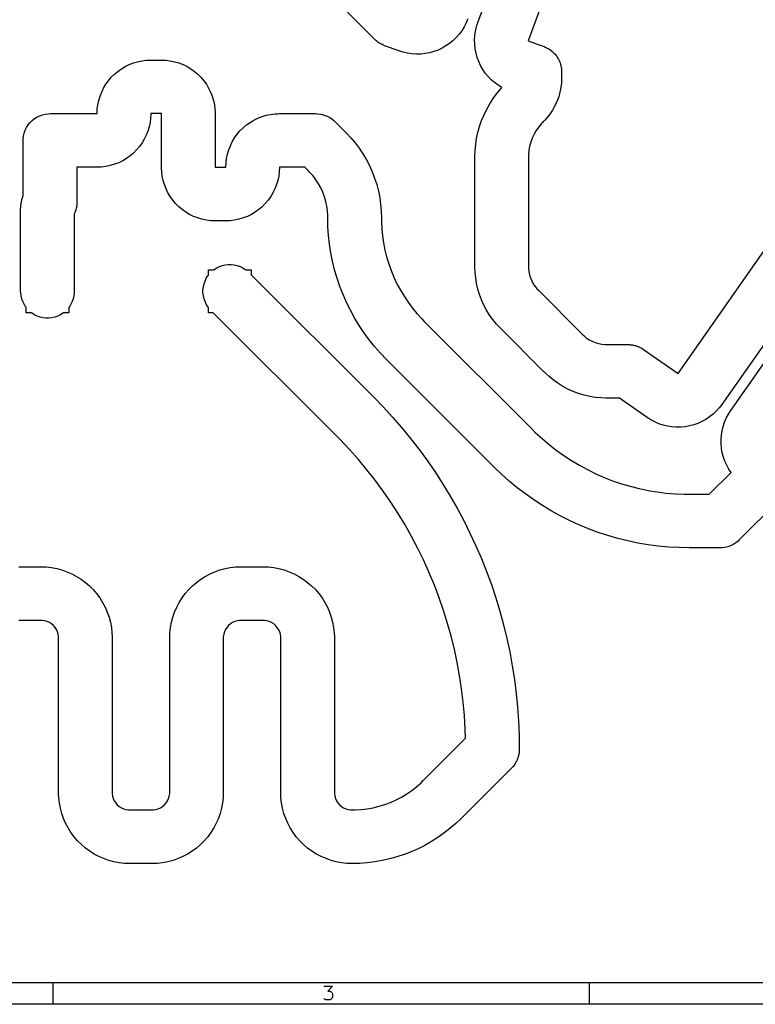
# Model space of a CAD drawing. Header units: inches. Extents: x 0.4 to 11.3, y -7.9 to -0.4.
# Tile 2 of 4: x 4.2 to 6.9, y -7.9 to -4.3. Entities that reach past the tile are written whole.
import ezdxf

# ---------------------------------------------------------------- set-up
doc = ezdxf.new("R2010")
doc.units = ezdxf.units.IN
doc.header["$MEASUREMENT"] = 0
doc.layers.add('F.Cu', color=13, linetype='CONTINUOUS', true_color=0xc83434)

msp = doc.modelspace()

# ---------------------------------------------------------------- linework, layer by layer
at = {"layer": 'BLACK', "linetype": 'CONTINUOUS'}
for p, q in [((11.2206, -7.7956), (0.4724, -7.7956)), ((4.3307, -7.7956), (4.3307, -7.8743)), ((5.3262, -7.8071), (5.3578, -7.8071)), ((5.3578, -7.8071), (5.3408, -7.8266)), ((6.2992, -7.7956), (6.2992, -7.8743)), ((5.3408, -7.8266), (5.3481, -7.8266)), ((5.3481, -7.8266), (5.353, -7.8291)), ((5.353, -7.8291), (5.3554, -7.8315)), ((5.3554, -7.8315), (5.3578, -7.8364)), ((5.3578, -7.8364), (5.3578, -7.8486)), ((11.2993, -7.8743), (0.3937, -7.8743)), ((5.3286, -7.8559), (5.3262, -7.8534)), ((5.3335, -7.8583), (5.3286, -7.8559)), ((5.3481, -7.8583), (5.3335, -7.8583)), ((5.353, -7.8559), (5.3481, -7.8583)), ((5.3554, -7.8534), (5.353, -7.8559)), ((5.3578, -7.8486), (5.3554, -7.8534))]:
    msp.add_line(p, q, dxfattribs=at)
at = {"layer": 'F.Cu', "linetype": 'CONTINUOUS'}
for p, q in [((5.891, -4.2691), (6.819, -1.7194)), ((7.004, -1.7867), (6.076, -4.3365)), ((5.5129, -4.3312), (5.3465, -4.1648)), ((6.6259, -5.5583), (7.5737, -4.2047)), ((5.8515, -4.2617), (5.8478, -4.2707)), ((5.852, -4.2608), (5.8515, -4.2617)), ((5.854, -4.2557), (5.852, -4.2608)), ((5.8318, -4.299), (5.8221, -4.3121)), ((5.8404, -4.2852), (5.8318, -4.299)), ((5.8478, -4.2707), (5.8404, -4.2852)), ((5.8801, -4.3166), (5.8824, -4.3005)), ((5.8824, -4.3005), (5.8861, -4.2846)), ((5.8861, -4.2846), (5.889, -4.2754)), ((5.889, -4.2754), (5.8893, -4.2744)), ((5.8893, -4.2744), (5.891, -4.2691)), ((5.5155, -4.3337), (5.5129, -4.3312)), ((5.516, -4.3342), (5.5155, -4.3337)), ((5.5163, -4.3344), (5.516, -4.3342)), ((5.5169, -4.335), (5.5163, -4.3344)), ((5.5207, -4.338), (5.5169, -4.335)), ((5.5245, -4.3411), (5.5207, -4.338)), ((5.7997, -4.3356), (5.7871, -4.3459)), ((5.8114, -4.3243), (5.7997, -4.3356)), ((5.8221, -4.3121), (5.8114, -4.3243)), ((5.8792, -4.3329), (5.8801, -4.3166)), ((5.8795, -4.3491), (5.8792, -4.3329)), ((6.076, -4.3365), (6.113, -4.3499)), ((7.7349, -4.3176), (6.7872, -5.6712)), ((5.525, -4.3415), (5.5245, -4.3411)), ((5.5255, -4.3419), (5.525, -4.3415)), ((5.5297, -4.3445), (5.5255, -4.3419)), ((5.5338, -4.3471), (5.5297, -4.3445)), ((5.5343, -4.3474), (5.5338, -4.3471)), ((5.5348, -4.3477), (5.5343, -4.3474)), ((5.5393, -4.3499), (5.5348, -4.3477)), ((5.5437, -4.352), (5.5393, -4.3499)), ((5.5445, -4.3524), (5.5437, -4.352)), ((5.5448, -4.3525), (5.5445, -4.3524)), ((5.5454, -4.3527), (5.5448, -4.3525)), ((5.5488, -4.3541), (5.5454, -4.3527)), ((5.6017, -4.3733), (5.5488, -4.3541)), ((5.6069, -4.3751), (5.6017, -4.3733)), ((5.7448, -4.37), (5.7295, -4.3757)), ((5.7595, -4.3632), (5.7448, -4.37)), ((5.7736, -4.3551), (5.7595, -4.3632)), ((5.7871, -4.3459), (5.7736, -4.3551)), ((5.8813, -4.3653), (5.8795, -4.3491)), ((5.8843, -4.3813), (5.8813, -4.3653)), ((6.113, -4.3499), (6.113, -4.3499)), ((6.113, -4.3499), (6.1341, -4.3576)), ((6.1341, -4.3576), (6.1374, -4.3589)), ((6.1374, -4.3589), (6.1381, -4.3592)), ((6.1381, -4.3592), (6.1384, -4.3593)), ((6.1384, -4.3593), (6.1392, -4.3596)), ((6.1392, -4.3596), (6.1436, -4.3618)), ((6.1436, -4.3618), (6.148, -4.364)), ((6.148, -4.364), (6.1485, -4.3643)), ((6.1485, -4.3643), (6.1491, -4.3646)), ((6.1491, -4.3646), (6.1532, -4.3672)), ((6.1532, -4.3672), (6.1574, -4.3698)), ((6.1574, -4.3698), (6.1578, -4.3702)), ((6.1578, -4.3702), (6.1584, -4.3705)), ((6.1584, -4.3705), (6.1622, -4.3737)), ((6.1622, -4.3737), (6.166, -4.3767)), ((6.8194, -5.6938), (7.7672, -4.3402)), ((4.6419, -4.4127), (4.6578, -4.4094)), ((4.6578, -4.4094), (4.674, -4.4074)), ((4.674, -4.4074), (4.6837, -4.407)), ((4.6837, -4.407), (4.6847, -4.4068)), ((4.6847, -4.4068), (4.6902, -4.4067)), ((4.6902, -4.4067), (4.7296, -4.4067)), ((4.7296, -4.4067), (4.7351, -4.4068)), ((4.7351, -4.4068), (4.7361, -4.407)), ((4.7361, -4.407), (4.7459, -4.4074)), ((4.7459, -4.4074), (4.762, -4.4094)), ((4.762, -4.4094), (4.7779, -4.4127)), ((5.6079, -4.3753), (5.6069, -4.3751)), ((5.6172, -4.3783), (5.6079, -4.3753)), ((5.6331, -4.3819), (5.6172, -4.3783)), ((5.6492, -4.3842), (5.6331, -4.3819)), ((5.6654, -4.3852), (5.6492, -4.3842)), ((5.6817, -4.3848), (5.6654, -4.3852)), ((5.6979, -4.3831), (5.6817, -4.3848)), ((5.7138, -4.38), (5.6979, -4.3831)), ((5.7295, -4.3757), (5.7138, -4.38)), ((5.8887, -4.397), (5.8843, -4.3813)), ((5.8943, -4.4122), (5.8887, -4.397)), ((6.166, -4.3767), (6.1664, -4.3771)), ((6.1664, -4.3771), (6.1669, -4.3775)), ((6.1669, -4.3775), (6.1703, -4.381)), ((6.1703, -4.381), (6.1738, -4.3845)), ((6.1738, -4.3845), (6.1742, -4.385)), ((6.1742, -4.385), (6.1746, -4.3854)), ((6.1746, -4.3854), (6.1776, -4.3893)), ((6.1776, -4.3893), (6.1807, -4.3931)), ((6.1807, -4.3931), (6.181, -4.3937)), ((6.181, -4.3937), (6.1814, -4.3941)), ((6.1814, -4.3941), (6.1839, -4.3983)), ((6.1839, -4.3983), (6.1865, -4.4025)), ((6.1865, -4.4025), (6.1868, -4.403)), ((6.1868, -4.403), (6.1871, -4.4036)), ((6.1871, -4.4036), (6.1892, -4.408)), ((6.1892, -4.408), (6.1913, -4.4124)), ((4.5693, -4.4482), (4.5826, -4.4387)), ((4.5826, -4.4387), (4.5965, -4.4304)), ((4.5965, -4.4304), (4.6112, -4.4233)), ((4.6112, -4.4233), (4.6263, -4.4174)), ((4.6263, -4.4174), (4.6419, -4.4127)), ((4.7779, -4.4127), (4.7935, -4.4174)), ((4.7935, -4.4174), (4.8087, -4.4233)), ((4.8087, -4.4233), (4.8233, -4.4304)), ((4.8233, -4.4304), (4.8373, -4.4387)), ((4.8373, -4.4387), (4.8505, -4.4482)), ((5.9012, -4.427), (5.8943, -4.4122)), ((5.9092, -4.4411), (5.9012, -4.427)), ((5.9184, -4.4545), (5.9092, -4.4411)), ((6.1913, -4.4124), (6.1915, -4.413)), ((6.1915, -4.413), (6.1918, -4.4136)), ((6.1918, -4.4136), (6.1934, -4.4182)), ((6.1934, -4.4182), (6.195, -4.4229)), ((6.195, -4.4229), (6.1951, -4.4235)), ((6.1951, -4.4235), (6.1953, -4.424)), ((6.1953, -4.424), (6.1963, -4.4288)), ((6.1963, -4.4288), (6.1974, -4.4336)), ((6.1974, -4.4336), (6.1975, -4.4342)), ((6.1975, -4.4342), (6.1976, -4.4348)), ((6.1976, -4.4348), (6.1981, -4.4397)), ((6.1981, -4.4397), (6.1987, -4.4446)), ((6.1987, -4.4446), (6.1987, -4.4454)), ((6.1987, -4.4454), (6.1987, -4.4458)), ((6.1987, -4.4458), (6.1987, -4.4465)), ((6.1987, -4.4465), (6.1988, -4.4501)), ((4.5254, -4.4959), (4.5349, -4.4826)), ((4.5349, -4.4826), (4.5454, -4.4702)), ((4.5454, -4.4702), (4.5569, -4.4587)), ((4.5569, -4.4587), (4.5693, -4.4482)), ((4.8505, -4.4482), (4.8629, -4.4587)), ((4.8629, -4.4587), (4.8744, -4.4702)), ((4.8744, -4.4702), (4.8849, -4.4826)), ((4.8849, -4.4826), (4.8944, -4.4959)), ((5.9287, -4.4671), (5.9184, -4.4545)), ((5.94, -4.4788), (5.9287, -4.4671)), ((5.9522, -4.4896), (5.94, -4.4788)), ((6.1986, -4.4786), (6.1981, -4.49)), ((6.1987, -4.4778), (6.1986, -4.4786)), ((6.1988, -4.4723), (6.1987, -4.4778)), ((6.1988, -4.4501), (6.1988, -4.4723)), ((4.51, -4.5245), (4.5171, -4.5099)), ((4.5171, -4.5099), (4.5254, -4.4959)), ((4.8944, -4.4959), (4.9027, -4.5099)), ((4.9027, -4.5099), (4.9099, -4.5245)), ((5.9653, -4.4993), (5.9522, -4.4896)), ((5.9608, -4.5295), (5.9755, -4.5119)), ((5.9791, -4.5078), (5.9653, -4.4993)), ((5.9755, -4.5119), (5.9793, -4.5079)), ((5.9793, -4.5079), (5.9791, -4.5078)), ((6.196, -4.5077), (6.1926, -4.5251)), ((6.1981, -4.49), (6.196, -4.5077)), ((4.4961, -4.5711), (4.4994, -4.5552)), ((4.4994, -4.5552), (4.504, -4.5396)), ((4.504, -4.5396), (4.51, -4.5245)), ((4.9099, -4.5245), (4.9158, -4.5396)), ((4.9158, -4.5396), (4.9204, -4.5552)), ((4.9204, -4.5552), (4.9238, -4.5711)), ((5.9349, -4.5671), (5.9473, -4.5479)), ((5.9473, -4.5479), (5.9608, -4.5295)), ((6.1878, -4.5422), (6.1816, -4.5588)), ((6.1926, -4.5251), (6.1878, -4.5422)), ((4.4934, -4.6035), (4.494, -4.5873)), ((4.494, -4.5873), (4.4961, -4.5711)), ((4.9238, -4.5711), (4.9258, -4.5873)), ((4.9258, -4.5873), (4.9262, -4.597)), ((5.9137, -4.6075), (5.9237, -4.587)), ((5.9237, -4.587), (5.9349, -4.5671)), ((6.1655, -4.5904), (6.1556, -4.6052)), ((6.1742, -4.575), (6.1655, -4.5904)), ((6.1816, -4.5588), (6.1742, -4.575)), ((4.2549, -4.6286), (4.2636, -4.6217)), ((4.2636, -4.6217), (4.2729, -4.6158)), ((4.2729, -4.6158), (4.2829, -4.611)), ((4.2829, -4.611), (4.2933, -4.6074)), ((4.2933, -4.6074), (4.304, -4.6049)), ((4.304, -4.6049), (4.315, -4.6037)), ((4.315, -4.6037), (4.3205, -4.6035)), ((4.3205, -4.6035), (4.4934, -4.6035)), ((4.6896, -4.6198), (4.6875, -4.6359)), ((4.6902, -4.6035), (4.6896, -4.6198)), ((4.7296, -4.6035), (4.6902, -4.6035)), ((4.7296, -4.702), (4.7296, -4.6035)), ((4.9262, -4.597), (4.9263, -4.598)), ((4.9263, -4.598), (4.9264, -4.6035)), ((4.9264, -4.6035), (4.9264, -4.702)), ((5.055, -4.6356), (5.069, -4.6273)), ((5.069, -4.6273), (5.0836, -4.6201)), ((5.0836, -4.6201), (5.0988, -4.6142)), ((5.0988, -4.6142), (5.1143, -4.6096)), ((5.1143, -4.6096), (5.1303, -4.6062)), ((5.1303, -4.6062), (5.1464, -4.6042)), ((5.1464, -4.6042), (5.1561, -4.6038)), ((5.1561, -4.6038), (5.1572, -4.6037)), ((5.1572, -4.6037), (5.1627, -4.6035)), ((5.1627, -4.6035), (5.202, -4.6035)), ((5.202, -4.6035), (5.2866, -4.6035)), ((5.2866, -4.6035), (5.2965, -4.6035)), ((5.2965, -4.6035), (5.302, -4.6037)), ((5.302, -4.6037), (5.3129, -4.6049)), ((5.3129, -4.6049), (5.3212, -4.6068)), ((5.3212, -4.6068), (5.3237, -4.6074)), ((5.3237, -4.6074), (5.3341, -4.611)), ((5.3341, -4.611), (5.3382, -4.613)), ((5.3382, -4.613), (5.3441, -4.6158)), ((5.3441, -4.6158), (5.3475, -4.618)), ((5.3475, -4.618), (5.3534, -4.6217)), ((5.3534, -4.6217), (5.362, -4.6286)), ((5.9049, -4.6287), (5.9137, -4.6075)), ((6.1368, -4.6277), (6.133, -4.6318)), ((6.1372, -4.6272), (6.1368, -4.6277)), ((6.1446, -4.6192), (6.1372, -4.6272)), ((6.1556, -4.6052), (6.1446, -4.6192)), ((4.226, -4.6747), (4.2296, -4.6643)), ((4.2296, -4.6643), (4.2344, -4.6544)), ((4.2344, -4.6544), (4.2403, -4.645)), ((4.2403, -4.645), (4.2471, -4.6364)), ((4.2471, -4.6364), (4.2549, -4.6286)), ((4.6842, -4.6519), (4.6796, -4.6675)), ((4.6875, -4.6359), (4.6842, -4.6519)), ((5.0178, -4.6671), (5.0293, -4.6556)), ((5.0293, -4.6556), (5.0418, -4.6451)), ((5.0418, -4.6451), (5.055, -4.6356)), ((5.362, -4.6286), (5.3661, -4.6324)), ((5.3661, -4.6324), (5.4074, -4.6737)), ((5.8913, -4.6723), (5.8974, -4.6503)), ((5.8974, -4.6503), (5.9049, -4.6287)), ((6.1145, -4.6522), (6.1055, -4.6652)), ((6.1247, -4.6401), (6.1145, -4.6522)), ((6.1303, -4.6345), (6.1247, -4.6401)), ((6.1305, -4.6343), (6.1303, -4.6345)), ((6.1308, -4.634), (6.1305, -4.6343)), ((6.133, -4.6318), (6.1308, -4.634)), ((4.2221, -4.702), (4.2223, -4.6964)), ((4.2223, -4.6964), (4.2235, -4.6855)), ((4.2235, -4.6855), (4.226, -4.6747)), ((4.6665, -4.6972), (4.6582, -4.7112)), ((4.6736, -4.6826), (4.6665, -4.6972)), ((4.6796, -4.6675), (4.6736, -4.6826)), ((4.9895, -4.7067), (4.9979, -4.6927)), ((4.9979, -4.6927), (5.0073, -4.6795)), ((5.0073, -4.6795), (5.0178, -4.6671)), ((5.4074, -4.6737), (5.4245, -4.6918)), ((5.4245, -4.6918), (5.4405, -4.7107)), ((5.8831, -4.7172), (5.8865, -4.6946)), ((5.8865, -4.6946), (5.8913, -4.6723)), ((6.0908, -4.6933), (6.0854, -4.7082)), ((6.0975, -4.6789), (6.0908, -4.6933)), ((6.1055, -4.6652), (6.0975, -4.6789)), ((4.2221, -4.9044), (4.2221, -4.702)), ((4.6487, -4.7245), (4.6382, -4.7369)), ((4.6582, -4.7112), (4.6487, -4.7245)), ((4.7296, -4.8004), (4.7296, -4.702)), ((4.9264, -4.702), (4.9264, -4.8004)), ((4.9718, -4.7521), (4.9765, -4.7365)), ((4.9765, -4.7365), (4.9824, -4.7213)), ((4.9824, -4.7213), (4.9895, -4.7067)), ((5.4405, -4.7107), (5.4554, -4.7306)), ((5.4554, -4.7306), (5.4692, -4.7512)), ((5.881, -4.74), (5.8831, -4.7172)), ((6.0813, -4.7235), (6.0785, -4.7391)), ((6.0854, -4.7082), (6.0813, -4.7235)), ((4.601, -4.7683), (4.5871, -4.7767)), ((4.6143, -4.7589), (4.601, -4.7683)), ((4.6267, -4.7484), (4.6143, -4.7589)), ((4.6382, -4.7369), (4.6267, -4.7484)), ((4.9665, -4.7841), (4.9685, -4.768)), ((4.9685, -4.768), (4.9718, -4.7521)), ((5.4692, -4.7512), (5.4818, -4.7726)), ((5.4818, -4.7726), (5.4932, -4.7946)), ((5.8803, -4.7628), (5.8805, -4.7573)), ((5.8803, -5.1654), (5.8803, -4.7628)), ((5.8805, -4.7572), (5.881, -4.74)), ((5.8805, -4.7573), (5.8805, -4.7572)), ((6.0785, -4.7391), (6.0772, -4.7549)), ((6.0772, -4.7549), (6.0772, -4.7628)), ((6.0772, -4.7628), (6.0772, -4.7628)), ((6.0772, -4.7628), (6.0772, -5.1654)), ((4.4934, -4.8004), (4.419, -4.8004)), ((4.419, -4.8004), (4.419, -4.9303)), ((4.4989, -4.8002), (4.4934, -4.8004)), ((4.4999, -4.8001), (4.4989, -4.8002)), ((4.5096, -4.7997), (4.4999, -4.8001)), ((4.5258, -4.7977), (4.5096, -4.7997)), ((4.5417, -4.7944), (4.5258, -4.7977)), ((4.5573, -4.7897), (4.5417, -4.7944)), ((4.5725, -4.7838), (4.5573, -4.7897)), ((4.5871, -4.7767), (4.5725, -4.7838)), ((4.7298, -4.8059), (4.7296, -4.8004)), ((4.7299, -4.8069), (4.7298, -4.8059)), ((4.7303, -4.8166), (4.7299, -4.8069)), ((4.9264, -4.8004), (4.9658, -4.8004)), ((4.9658, -4.8004), (4.9665, -4.7841)), ((5.1627, -4.8004), (5.162, -4.8166)), ((5.202, -4.8004), (5.1627, -4.8004)), ((5.2557, -4.8004), (5.202, -4.8004)), ((5.2682, -4.8129), (5.2557, -4.8004)), ((5.4932, -4.7946), (5.5033, -4.8173)), ((4.7323, -4.8328), (4.7303, -4.8166)), ((4.7356, -4.8487), (4.7323, -4.8328)), ((5.16, -4.8328), (5.1566, -4.8487)), ((5.162, -4.8166), (5.16, -4.8328)), ((5.2744, -4.8191), (5.2682, -4.8129)), ((5.2682, -4.8129), (5.2682, -4.8129)), ((5.2859, -4.8324), (5.2744, -4.8191)), ((5.2964, -4.8464), (5.2859, -4.8324)), ((5.5033, -4.8173), (5.5122, -4.8405)), ((5.5122, -4.8405), (5.5197, -4.8641)), ((4.7403, -4.8643), (4.7356, -4.8487)), ((4.7462, -4.8795), (4.7403, -4.8643)), ((4.7533, -4.8941), (4.7462, -4.8795)), ((5.1461, -4.8795), (5.1389, -4.8941)), ((5.152, -4.8643), (5.1461, -4.8795)), ((5.1566, -4.8487), (5.152, -4.8643)), ((5.3059, -4.8612), (5.2964, -4.8464)), ((5.3143, -4.8766), (5.3059, -4.8612)), ((5.3216, -4.8925), (5.3143, -4.8766)), ((5.5197, -4.8641), (5.5259, -4.8881)), ((4.2151, -4.9277), (4.2182, -4.9152)), ((4.2182, -4.9152), (4.2221, -4.9044)), ((4.7617, -4.9081), (4.7533, -4.8941)), ((4.7711, -4.9213), (4.7617, -4.9081)), ((5.1306, -4.9081), (5.1212, -4.9213)), ((5.1389, -4.8941), (5.1306, -4.9081)), ((5.3277, -4.909), (5.3216, -4.8925)), ((5.3327, -4.9258), (5.3277, -4.909)), ((5.5259, -4.8881), (5.5308, -4.9125)), ((5.5308, -4.9125), (5.5342, -4.9371)), ((4.2126, -4.9532), (4.2128, -4.9477)), ((4.2126, -5.2559), (4.2126, -4.9532)), ((4.2128, -4.9477), (4.213, -4.9459)), ((4.213, -4.9459), (4.2132, -4.9404)), ((4.2132, -4.9404), (4.2151, -4.9277)), ((4.4165, -4.9516), (4.4151, -4.9575)), ((4.4173, -4.948), (4.4165, -4.9516)), ((4.4174, -4.9474), (4.4173, -4.948)), ((4.4176, -4.9467), (4.4174, -4.9474)), ((4.4185, -4.9388), (4.4176, -4.9467)), ((4.4188, -4.9362), (4.4185, -4.9388)), ((4.419, -4.9303), (4.4188, -4.9358)), ((4.4188, -4.9358), (4.4188, -4.936)), ((4.4188, -4.936), (4.4188, -4.9362)), ((4.7816, -4.9337), (4.7711, -4.9213)), ((4.7931, -4.9452), (4.7816, -4.9337)), ((4.8055, -4.9557), (4.7931, -4.9452)), ((5.0991, -4.9452), (5.0867, -4.9557)), ((5.1106, -4.9337), (5.0991, -4.9452)), ((5.1212, -4.9213), (5.1106, -4.9337)), ((5.3364, -4.943), (5.3327, -4.9258)), ((5.3389, -4.9603), (5.3364, -4.943)), ((5.5342, -4.9371), (5.5363, -4.9618)), ((4.4103, -4.9706), (4.4094, -4.9722)), ((4.4094, -4.9722), (4.4094, -5.2559)), ((4.4108, -4.9693), (4.4103, -4.9706)), ((4.4115, -4.9679), (4.4108, -4.9693)), ((4.4132, -4.963), (4.4115, -4.9679)), ((4.4145, -4.9595), (4.4132, -4.963)), ((4.4147, -4.9586), (4.4145, -4.9595)), ((4.4151, -4.9575), (4.4147, -4.9586)), ((4.8188, -4.9652), (4.8055, -4.9557)), ((4.8328, -4.9735), (4.8188, -4.9652)), ((4.8474, -4.9807), (4.8328, -4.9735)), ((4.8625, -4.9866), (4.8474, -4.9807)), ((4.8781, -4.9912), (4.8625, -4.9866)), ((5.0297, -4.9866), (5.0141, -4.9912)), ((5.0449, -4.9807), (5.0297, -4.9866)), ((5.0595, -4.9735), (5.0449, -4.9807)), ((5.0735, -4.9652), (5.0595, -4.9735)), ((5.0867, -4.9557), (5.0735, -4.9652)), ((5.3402, -4.9778), (5.3389, -4.9603)), ((5.3402, -4.9866), (5.3402, -4.9778)), ((5.3409, -5.0186), (5.3402, -4.9866)), ((5.5363, -4.9618), (5.537, -4.9866)), ((5.537, -4.9866), (5.537, -4.9866)), ((5.537, -4.9866), (5.537, -4.9998)), ((4.894, -4.9946), (4.8781, -4.9912)), ((4.9102, -4.9966), (4.894, -4.9946)), ((4.9199, -4.997), (4.9102, -4.9966)), ((4.9209, -4.9971), (4.9199, -4.997)), ((4.9264, -4.9972), (4.9209, -4.9971)), ((4.9658, -4.9972), (4.9264, -4.9972)), ((4.9713, -4.9971), (4.9658, -4.9972)), ((4.9724, -4.997), (4.9713, -4.9971)), ((4.9821, -4.9966), (4.9724, -4.997)), ((4.9982, -4.9946), (4.9821, -4.9966)), ((5.0141, -4.9912), (4.9982, -4.9946)), ((5.343, -5.0506), (5.3409, -5.0186)), ((5.537, -4.9998), (5.5383, -5.0262)), ((5.3464, -5.0825), (5.343, -5.0506)), ((5.5383, -5.0262), (5.5409, -5.0524)), ((5.5409, -5.0524), (5.5448, -5.0785)), ((5.3513, -5.1141), (5.3464, -5.0825)), ((5.5448, -5.0785), (5.5499, -5.1044)), ((5.3576, -5.1455), (5.3513, -5.1141)), ((5.5499, -5.1044), (5.5563, -5.13)), ((5.5563, -5.13), (5.564, -5.1553)), ((4.9234, -5.1756), (4.9327, -5.1698)), ((4.9327, -5.1698), (4.9426, -5.165)), ((4.9426, -5.165), (4.9531, -5.1613)), ((4.9531, -5.1613), (4.9638, -5.1589)), ((4.9638, -5.1589), (4.9748, -5.1576)), ((4.9748, -5.1576), (4.9858, -5.1576)), ((4.9858, -5.1576), (4.9968, -5.1589)), ((4.9968, -5.1589), (5.0076, -5.1613)), ((5.0076, -5.1613), (5.018, -5.165)), ((5.018, -5.165), (5.0279, -5.1698)), ((5.0279, -5.1698), (5.0373, -5.1756)), ((5.3652, -5.1767), (5.3576, -5.1455)), ((5.564, -5.1553), (5.5729, -5.1801)), ((5.8805, -5.1709), (5.8803, -5.1654)), ((6.0772, -5.1654), (6.0772, -5.1714)), ((4.8942, -5.2083), (4.9, -5.1989)), ((4.9, -5.1989), (4.9016, -5.197)), ((4.9016, -5.197), (4.9016, -5.1772)), ((4.9016, -5.1772), (4.9214, -5.1772)), ((4.9214, -5.1772), (4.9234, -5.1756)), ((5.0373, -5.1756), (5.0392, -5.1772)), ((5.0392, -5.1772), (5.0591, -5.1772)), ((5.0591, -5.1772), (5.0591, -5.1955)), ((5.0591, -5.1955), (5.5075, -5.6439)), ((5.3741, -5.2074), (5.3652, -5.1767)), ((5.5729, -5.1801), (5.583, -5.2045)), ((5.583, -5.2045), (5.5942, -5.2283)), ((5.8805, -5.1712), (5.8805, -5.1709)), ((5.881, -5.1863), (5.8805, -5.1712)), ((5.8831, -5.2071), (5.881, -5.1863)), ((6.0772, -5.1714), (6.0784, -5.1834)), ((6.0784, -5.1834), (6.0807, -5.1953)), ((6.0807, -5.1953), (6.0842, -5.2069)), ((4.882, -5.2504), (4.8833, -5.2394)), ((4.8833, -5.2394), (4.8857, -5.2287)), ((4.8857, -5.2287), (4.8894, -5.2182)), ((4.8894, -5.2182), (4.8942, -5.2083)), ((5.3844, -5.2378), (5.3741, -5.2074)), ((5.3961, -5.2676), (5.3844, -5.2378)), ((5.5942, -5.2283), (5.6067, -5.2516)), ((5.8865, -5.2278), (5.8831, -5.2071)), ((5.8912, -5.2481), (5.8865, -5.2278)), ((6.0842, -5.2069), (6.0888, -5.218)), ((6.0888, -5.218), (6.0945, -5.2287)), ((6.0945, -5.2287), (6.1013, -5.2387)), ((6.1013, -5.2387), (6.1089, -5.2481)), ((4.2128, -5.2614), (4.2126, -5.2559)), ((4.214, -5.2724), (4.2128, -5.2614)), ((4.2164, -5.2832), (4.214, -5.2724)), ((4.4081, -5.2724), (4.4056, -5.2832)), ((4.4093, -5.2614), (4.4081, -5.2724)), ((4.4094, -5.2559), (4.4093, -5.2614)), ((4.882, -5.2614), (4.882, -5.2504)), ((4.8833, -5.2724), (4.882, -5.2614)), ((4.8857, -5.2832), (4.8833, -5.2724)), ((5.409, -5.2969), (5.3961, -5.2676)), ((5.6067, -5.2516), (5.6203, -5.2742)), ((5.6203, -5.2742), (5.6349, -5.2962)), ((5.8973, -5.2682), (5.8912, -5.2481)), ((5.9047, -5.2878), (5.8973, -5.2682)), ((6.1089, -5.2481), (6.1132, -5.2524)), ((6.1132, -5.2524), (6.1132, -5.2524)), ((6.1132, -5.2524), (6.2729, -5.412)), ((4.2201, -5.2936), (4.2164, -5.2832)), ((4.2249, -5.3035), (4.2201, -5.2936)), ((4.2308, -5.3129), (4.2249, -5.3035)), ((4.2323, -5.3148), (4.2308, -5.3129)), ((4.2323, -5.3346), (4.2323, -5.3148)), ((4.3913, -5.3129), (4.3898, -5.3148)), ((4.3898, -5.3148), (4.3898, -5.3346)), ((4.3972, -5.3035), (4.3913, -5.3129)), ((4.402, -5.2936), (4.3972, -5.3035)), ((4.4056, -5.2832), (4.402, -5.2936)), ((4.8894, -5.2936), (4.8857, -5.2832)), ((4.8942, -5.3035), (4.8894, -5.2936)), ((4.9, -5.3129), (4.8942, -5.3035)), ((4.9016, -5.3148), (4.9, -5.3129)), ((4.9016, -5.3346), (4.9016, -5.3148)), ((5.4231, -5.3257), (5.409, -5.2969)), ((5.6349, -5.2962), (5.6506, -5.3174)), ((5.9133, -5.3068), (5.9047, -5.2878)), ((5.9232, -5.3253), (5.9133, -5.3068)), ((4.2521, -5.3346), (4.2323, -5.3346)), ((4.2541, -5.3362), (4.2521, -5.3346)), ((4.2634, -5.342), (4.2541, -5.3362)), ((4.2734, -5.3468), (4.2634, -5.342)), ((4.2838, -5.3505), (4.2734, -5.3468)), ((4.2945, -5.3529), (4.2838, -5.3505)), ((4.3383, -5.3505), (4.3275, -5.3529)), ((4.3487, -5.3468), (4.3383, -5.3505)), ((4.3586, -5.342), (4.3487, -5.3468)), ((4.368, -5.3362), (4.3586, -5.342)), ((4.3699, -5.3346), (4.368, -5.3362)), ((4.3898, -5.3346), (4.3699, -5.3346)), ((4.9199, -5.3346), (4.9016, -5.3346)), ((5.3683, -5.7831), (4.9199, -5.3346)), ((5.4385, -5.3538), (5.4231, -5.3257)), ((5.6506, -5.3174), (5.6674, -5.3378)), ((5.6674, -5.3378), (5.6851, -5.3573)), ((5.9342, -5.3431), (5.9232, -5.3253)), ((5.9464, -5.3601), (5.9342, -5.3431)), ((4.3055, -5.3542), (4.2945, -5.3529)), ((4.3165, -5.3542), (4.3055, -5.3542)), ((4.3275, -5.3529), (4.3165, -5.3542)), ((5.4552, -5.3812), (5.4385, -5.3538)), ((5.473, -5.4078), (5.4552, -5.3812)), ((5.6851, -5.3573), (5.6944, -5.3666)), ((5.6944, -5.3666), (5.6944, -5.3666)), ((5.6944, -5.3666), (6.0901, -5.7623)), ((5.9597, -5.3763), (5.9464, -5.3601)), ((5.97, -5.3873), (5.9597, -5.3763)), ((5.9702, -5.3875), (5.97, -5.3873)), ((5.4919, -5.4336), (5.473, -5.4078)), ((5.974, -5.3915), (5.9702, -5.3875)), ((6.1339, -5.5515), (5.974, -5.3915)), ((6.2729, -5.412), (6.2746, -5.4137)), ((6.2746, -5.4137), (6.275, -5.4141)), ((6.275, -5.4141), (6.2751, -5.4143)), ((6.2751, -5.4143), (6.2796, -5.4187)), ((6.2796, -5.4187), (6.2892, -5.4266)), ((5.5119, -5.4586), (5.4919, -5.4336)), ((5.5331, -5.4827), (5.5119, -5.4586)), ((6.2892, -5.4266), (6.2996, -5.4336)), ((6.2996, -5.4336), (6.3107, -5.4395)), ((6.3107, -5.4395), (6.3223, -5.4443)), ((6.3223, -5.4443), (6.3342, -5.4479)), ((6.3342, -5.4479), (6.3465, -5.4503)), ((6.3465, -5.4503), (6.359, -5.4516)), ((6.359, -5.4516), (6.3652, -5.4516)), ((6.3652, -5.4516), (6.4425, -5.4516)), ((6.4425, -5.4516), (6.448, -5.4517)), ((6.448, -5.4517), (6.4505, -5.452)), ((6.4505, -5.452), (6.4529, -5.4521)), ((6.4529, -5.4521), (6.456, -5.4526)), ((6.456, -5.4526), (6.459, -5.453)), ((6.459, -5.453), (6.4614, -5.4535)), ((6.4614, -5.4535), (6.4638, -5.4539)), ((6.4638, -5.4539), (6.4668, -5.4547)), ((6.4668, -5.4547), (6.4698, -5.4554)), ((6.4698, -5.4554), (6.4721, -5.4562)), ((6.4721, -5.4562), (6.4744, -5.4569)), ((6.4744, -5.4569), (6.4773, -5.4581)), ((6.4773, -5.4581), (6.4802, -5.4591)), ((6.4802, -5.4591), (6.4824, -5.4601)), ((5.5552, -5.5058), (5.5331, -5.4827)), ((6.4824, -5.4601), (6.4847, -5.4611)), ((6.4847, -5.4611), (6.4874, -5.4625)), ((6.4874, -5.4625), (6.4901, -5.4639)), ((6.4901, -5.4639), (6.4922, -5.4652)), ((6.4922, -5.4652), (6.4944, -5.4663)), ((6.4944, -5.4663), (6.499, -5.4694)), ((6.499, -5.4694), (6.6259, -5.5583)), ((5.9509, -5.9015), (5.5552, -5.5058)), ((5.5552, -5.5058), (5.5552, -5.5058)), ((6.1342, -5.5517), (6.1339, -5.5515)), ((6.1345, -5.552), (6.1342, -5.5517)), ((6.1365, -5.554), (6.1345, -5.552)), ((6.1405, -5.5577), (6.1365, -5.554)), ((6.1406, -5.5578), (6.1405, -5.5577)), ((6.1514, -5.568), (6.1406, -5.5578)), ((6.1678, -5.5814), (6.1514, -5.568)), ((6.6259, -5.5583), (6.6259, -5.5583)), ((6.6259, -5.5583), (6.6259, -5.5583)), ((6.6259, -5.5583), (6.6259, -5.5583)), ((6.6259, -5.5583), (6.6259, -5.5583)), ((6.1851, -5.5938), (6.1678, -5.5814)), ((6.2031, -5.605), (6.1851, -5.5938)), ((6.2218, -5.615), (6.2031, -5.605)), ((6.2411, -5.6237), (6.2218, -5.615)), ((6.261, -5.6312), (6.2411, -5.6237)), ((6.2813, -5.6374), (6.261, -5.6312)), ((6.302, -5.6422), (6.2813, -5.6374)), ((5.5075, -5.6439), (5.5433, -5.6807)), ((6.3229, -5.6457), (6.302, -5.6422)), ((6.344, -5.6477), (6.3229, -5.6457)), ((6.3594, -5.6482), (6.344, -5.6477)), ((6.3597, -5.6483), (6.3594, -5.6482)), ((6.3652, -5.6484), (6.3597, -5.6483)), ((6.4115, -5.6484), (6.3652, -5.6484)), ((6.3652, -5.6484), (6.3652, -5.6484)), ((6.3652, -5.6484), (6.3652, -5.6484)), ((6.3652, -5.6484), (6.3652, -5.6484)), ((6.513, -5.7195), (6.4115, -5.6484)), ((6.7832, -5.6764), (6.7773, -5.6841)), ((6.7839, -5.6756), (6.7832, -5.6764)), ((6.7872, -5.6712), (6.7839, -5.6756)), ((5.5433, -5.6807), (5.578, -5.7185)), ((6.7545, -5.7073), (6.7418, -5.7174)), ((6.7664, -5.6962), (6.7545, -5.7073)), ((6.7773, -5.6841), (6.7664, -5.6962)), ((6.803, -5.7218), (6.8107, -5.7075)), ((6.8107, -5.7075), (6.8159, -5.6993)), ((6.8159, -5.6993), (6.8164, -5.6984)), ((6.8164, -5.6984), (6.8194, -5.6938)), ((5.578, -5.7185), (5.6117, -5.7572)), ((6.5176, -5.7226), (6.513, -5.7195)), ((6.513, -5.7195), (6.513, -5.7195)), ((6.513, -5.7195), (6.513, -5.7195)), ((6.5185, -5.7231), (6.5176, -5.7226)), ((6.5267, -5.7283), (6.5185, -5.7231)), ((6.5411, -5.7359), (6.5267, -5.7283)), ((6.5561, -5.7423), (6.5411, -5.7359)), ((6.5715, -5.7474), (6.5561, -5.7423)), ((6.5873, -5.7513), (6.5715, -5.7474)), ((6.6838, -5.7464), (6.6681, -5.7506)), ((6.6992, -5.741), (6.6838, -5.7464)), ((6.714, -5.7343), (6.6992, -5.741)), ((6.7282, -5.7264), (6.714, -5.7343)), ((6.7418, -5.7174), (6.7282, -5.7264)), ((6.7915, -5.7522), (6.7966, -5.7368)), ((6.7966, -5.7368), (6.803, -5.7218)), ((5.3858, -5.8006), (5.3683, -5.7831)), ((5.6117, -5.7572), (5.6442, -5.7969)), ((6.0901, -5.7623), (6.102, -5.7742)), ((6.102, -5.7742), (6.1268, -5.7971)), ((6.6034, -5.7538), (6.5873, -5.7513)), ((6.6196, -5.755), (6.6034, -5.7538)), ((6.6359, -5.7549), (6.6196, -5.755)), ((6.6521, -5.7534), (6.6359, -5.7549)), ((6.6681, -5.7506), (6.6521, -5.7534)), ((6.7839, -5.8003), (6.7851, -5.7841)), ((6.7851, -5.7841), (6.7877, -5.768)), ((6.7877, -5.768), (6.7915, -5.7522)), ((5.4196, -5.8365), (5.3858, -5.8006)), ((5.6442, -5.7969), (5.6756, -5.8374)), ((6.1268, -5.7971), (6.1525, -5.8188)), ((6.1525, -5.8188), (6.1791, -5.8396)), ((6.7841, -5.8166), (6.7839, -5.8003)), ((6.7856, -5.8328), (6.7841, -5.8166)), ((5.4523, -5.8734), (5.4196, -5.8365)), ((5.6756, -5.8374), (5.7059, -5.8789)), ((6.1791, -5.8396), (6.2066, -5.8591)), ((6.7884, -5.8488), (6.7856, -5.8328)), ((6.7925, -5.8646), (6.7884, -5.8488)), ((5.4838, -5.9113), (5.4523, -5.8734)), ((5.7059, -5.8789), (5.735, -5.9211)), ((6.2066, -5.8591), (6.2348, -5.8776)), ((6.2348, -5.8776), (6.2638, -5.8949)), ((6.798, -5.8799), (6.7925, -5.8646)), ((6.8046, -5.8947), (6.798, -5.8799)), ((5.5143, -5.9501), (5.4838, -5.9113)), ((5.735, -5.9211), (5.7629, -5.9642)), ((5.9781, -5.9278), (5.9509, -5.9015)), ((6.0064, -5.953), (5.9781, -5.9278)), ((6.2638, -5.8949), (6.2934, -5.9109)), ((6.2934, -5.9109), (6.3237, -5.9257)), ((6.3237, -5.9257), (6.3546, -5.9393)), ((6.7404, -6.0012), (6.8206, -5.9211)), ((6.8125, -5.909), (6.8046, -5.8947)), ((6.8206, -5.9211), (6.8125, -5.909)), ((5.5435, -5.9898), (5.5143, -5.9501)), ((5.7629, -5.9642), (5.7896, -6.008)), ((6.0355, -5.9771), (6.0064, -5.953)), ((6.3546, -5.9393), (6.386, -5.9515)), ((6.386, -5.9515), (6.4179, -5.9625)), ((6.4179, -5.9625), (6.4502, -5.9721)), ((5.5715, -6.0304), (5.5435, -5.9898)), ((6.0656, -6.0002), (6.0355, -5.9771)), ((6.0965, -6.0221), (6.0656, -6.0002)), ((6.4502, -5.9721), (6.4829, -5.9804)), ((6.4829, -5.9804), (6.5159, -5.9873)), ((6.5159, -5.9873), (6.5492, -5.9928)), ((6.5492, -5.9928), (6.5826, -5.997)), ((6.5826, -5.997), (6.6162, -5.9998)), ((6.6162, -5.9998), (6.6499, -6.0012)), ((6.6499, -6.0012), (6.6668, -6.0012)), ((6.6668, -6.0012), (6.7404, -6.0012)), ((7.0346, -5.9854), (6.8508, -6.1692)), ((5.5983, -6.0718), (5.5715, -6.0304)), ((5.7896, -6.008), (5.8151, -6.0526)), ((6.1281, -6.0428), (6.0965, -6.0221)), ((5.6238, -6.114), (5.5983, -6.0718)), ((5.8151, -6.0526), (5.8392, -6.0978)), ((6.1606, -6.0624), (6.1281, -6.0428)), ((6.1937, -6.0807), (6.1606, -6.0624)), ((5.8392, -6.0978), (5.8622, -6.1437)), ((6.2275, -6.0978), (6.1937, -6.0807)), ((6.2619, -6.1136), (6.2275, -6.0978)), ((5.648, -6.157), (5.6238, -6.114)), ((5.8622, -6.1437), (5.8838, -6.1903)), ((6.2969, -6.128), (6.2619, -6.1136)), ((6.3324, -6.1412), (6.2969, -6.128)), ((6.3684, -6.1531), (6.3324, -6.1412)), ((5.6709, -6.2006), (5.648, -6.157)), ((6.4048, -6.1635), (6.3684, -6.1531)), ((6.4415, -6.1726), (6.4048, -6.1635)), ((6.4786, -6.1804), (6.4415, -6.1726)), ((6.5159, -6.1867), (6.4786, -6.1804)), ((6.8341, -6.1825), (6.8288, -6.1858)), ((6.8382, -6.1799), (6.8341, -6.1825)), ((6.8468, -6.173), (6.8382, -6.1799)), ((6.8508, -6.1692), (6.8468, -6.173)), ((5.6925, -6.245), (5.6709, -6.2006)), ((5.8838, -6.1903), (5.9041, -6.2374)), ((6.5534, -6.1917), (6.5159, -6.1867)), ((6.5911, -6.1952), (6.5534, -6.1917)), ((6.6289, -6.1973), (6.5911, -6.1952)), ((6.6668, -6.198), (6.6289, -6.1973)), ((6.7812, -6.198), (6.6668, -6.198)), ((6.7867, -6.1979), (6.7812, -6.198)), ((6.7977, -6.1966), (6.7867, -6.1979)), ((6.8085, -6.1942), (6.7977, -6.1966)), ((6.8189, -6.1905), (6.8085, -6.1942)), ((6.8288, -6.1858), (6.8189, -6.1905)), ((5.7128, -6.2899), (5.6925, -6.245)), ((5.9041, -6.2374), (5.923, -6.2851)), ((4.2055, -6.2677), (4.2871, -6.2677)), ((4.2871, -6.2677), (4.2926, -6.2679)), ((4.2926, -6.2679), (4.2933, -6.2679)), ((4.2933, -6.2679), (4.3066, -6.2684)), ((4.3066, -6.2684), (4.3261, -6.2706)), ((4.3261, -6.2706), (4.3453, -6.2743)), ((4.3453, -6.2743), (4.3642, -6.2793)), ((4.3642, -6.2793), (4.3827, -6.2858)), ((4.3827, -6.2858), (4.4006, -6.2936)), ((4.9078, -6.2936), (4.9257, -6.2858)), ((4.9257, -6.2858), (4.9442, -6.2793)), ((4.9442, -6.2793), (4.9631, -6.2743)), ((4.9631, -6.2743), (4.9823, -6.2706)), ((4.9823, -6.2706), (5.0017, -6.2684)), ((5.0017, -6.2684), (5.0151, -6.2679)), ((5.0151, -6.2679), (5.0157, -6.2679)), ((5.0157, -6.2679), (5.0213, -6.2677)), ((5.0213, -6.2677), (5.1028, -6.2677)), ((5.1028, -6.2677), (5.1084, -6.2679)), ((5.1084, -6.2679), (5.109, -6.2679)), ((5.109, -6.2679), (5.1224, -6.2684)), ((5.1224, -6.2684), (5.1418, -6.2706)), ((5.1418, -6.2706), (5.161, -6.2743)), ((5.161, -6.2743), (5.1799, -6.2793)), ((5.1799, -6.2793), (5.1984, -6.2858)), ((5.1984, -6.2858), (5.2163, -6.2936)), ((5.7316, -6.3355), (5.7128, -6.2899)), ((5.923, -6.2851), (5.9407, -6.3332)), ((4.4006, -6.2936), (4.4179, -6.3028)), ((4.4179, -6.3028), (4.4344, -6.3132)), ((4.4344, -6.3132), (4.4502, -6.3248)), ((4.4502, -6.3248), (4.465, -6.3375)), ((4.8433, -6.3375), (4.8582, -6.3248)), ((4.8582, -6.3248), (4.8739, -6.3132)), ((4.8739, -6.3132), (4.8905, -6.3028)), ((4.8905, -6.3028), (4.9078, -6.2936)), ((5.2163, -6.2936), (5.2336, -6.3028)), ((5.2336, -6.3028), (5.2502, -6.3132)), ((5.2502, -6.3132), (5.2659, -6.3248)), ((5.2659, -6.3248), (5.2808, -6.3375)), ((4.465, -6.3375), (4.4788, -6.3514)), ((4.4788, -6.3514), (4.4916, -6.3662)), ((4.8168, -6.3662), (4.8295, -6.3514)), ((4.8295, -6.3514), (4.8433, -6.3375)), ((5.2808, -6.3375), (5.2946, -6.3514)), ((5.2946, -6.3514), (5.3073, -6.3662)), ((5.7491, -6.3816), (5.7316, -6.3355)), ((5.9407, -6.3332), (5.9569, -6.3819)), ((4.4916, -6.3662), (4.5032, -6.3819)), ((4.5032, -6.3819), (4.5136, -6.3985)), ((4.5136, -6.3985), (4.5228, -6.4158)), ((4.7856, -6.4158), (4.7947, -6.3985)), ((4.7947, -6.3985), (4.8051, -6.3819)), ((4.8051, -6.3819), (4.8168, -6.3662)), ((5.3073, -6.3662), (5.319, -6.3819)), ((5.319, -6.3819), (5.3294, -6.3985)), ((5.3294, -6.3985), (5.3385, -6.4158)), ((5.7652, -6.4282), (5.7491, -6.3816)), ((5.9569, -6.3819), (5.9718, -6.431)), ((4.5228, -6.4158), (4.5306, -6.4337)), ((4.5306, -6.4337), (4.537, -6.4522)), ((4.7713, -6.4522), (4.7778, -6.4337)), ((4.7778, -6.4337), (4.7856, -6.4158)), ((5.3385, -6.4158), (5.3463, -6.4337)), ((5.3463, -6.4337), (5.3528, -6.4522)), ((5.7799, -6.4753), (5.7652, -6.4282)), ((5.9718, -6.431), (5.9853, -6.4805)), ((4.2871, -6.4646), (4.2055, -6.4646)), ((4.2917, -6.4646), (4.2871, -6.4646)), ((4.2871, -6.4646), (4.2871, -6.4646)), ((4.2871, -6.4646), (4.2871, -6.4646)), ((4.3009, -6.4659), (4.2917, -6.4646)), ((4.3098, -6.4685), (4.3009, -6.4659)), ((4.3182, -6.4723), (4.3098, -6.4685)), ((4.537, -6.4522), (4.5421, -6.4711)), ((4.5421, -6.4711), (4.5457, -6.4903)), ((4.7626, -6.4903), (4.7662, -6.4711)), ((4.7662, -6.4711), (4.7713, -6.4522)), ((4.9986, -6.4685), (4.9902, -6.4723)), ((5.0075, -6.4659), (4.9986, -6.4685)), ((5.0166, -6.4646), (5.0075, -6.4659)), ((5.0213, -6.4646), (5.0166, -6.4646)), ((5.1028, -6.4646), (5.0213, -6.4646)), ((5.0213, -6.4646), (5.0213, -6.4646)), ((5.0213, -6.4646), (5.0213, -6.4646)), ((5.1075, -6.4646), (5.1028, -6.4646)), ((5.1028, -6.4646), (5.1028, -6.4646)), ((5.1028, -6.4646), (5.1028, -6.4646)), ((5.1166, -6.4659), (5.1075, -6.4646)), ((5.1255, -6.4685), (5.1166, -6.4659)), ((5.1339, -6.4723), (5.1255, -6.4685)), ((5.3528, -6.4522), (5.3579, -6.4711)), ((5.3579, -6.4711), (5.3615, -6.4903)), ((4.326, -6.4773), (4.3182, -6.4723)), ((4.333, -6.4834), (4.326, -6.4773)), ((4.339, -6.4904), (4.333, -6.4834)), ((4.344, -6.4982), (4.339, -6.4904)), ((4.3479, -6.5066), (4.344, -6.4982)), ((4.3505, -6.5155), (4.3479, -6.5066)), ((4.5457, -6.4903), (4.5479, -6.5097)), ((4.7604, -6.5097), (4.7626, -6.4903)), ((4.9605, -6.5066), (4.9579, -6.5155)), ((4.9643, -6.4982), (4.9605, -6.5066)), ((4.9693, -6.4904), (4.9643, -6.4982)), ((4.9754, -6.4834), (4.9693, -6.4904)), ((4.9824, -6.4773), (4.9754, -6.4834)), ((4.9902, -6.4723), (4.9824, -6.4773)), ((5.1417, -6.4773), (5.1339, -6.4723)), ((5.1487, -6.4834), (5.1417, -6.4773)), ((5.1548, -6.4904), (5.1487, -6.4834)), ((5.1598, -6.4982), (5.1548, -6.4904)), ((5.1636, -6.5066), (5.1598, -6.4982)), ((5.1662, -6.5155), (5.1636, -6.5066)), ((5.3615, -6.4903), (5.3637, -6.5097)), ((5.7931, -6.5228), (5.7799, -6.4753)), ((5.9853, -6.4805), (5.9974, -6.5304)), ((4.3518, -6.5247), (4.3505, -6.5155)), ((4.3518, -6.5293), (4.3518, -6.5247)), ((4.3518, -7.0959), (4.3518, -6.5293)), ((4.3518, -6.5293), (4.3518, -6.5293)), ((4.5479, -6.5097), (4.5484, -6.5231)), ((4.5484, -6.5231), (4.5485, -6.5238)), ((4.5485, -6.5238), (4.5487, -6.5293)), ((4.5487, -6.5293), (4.5487, -7.0959)), ((4.7597, -6.5293), (4.7598, -6.5238)), ((4.7597, -7.0959), (4.7597, -6.5293)), ((4.7598, -6.5238), (4.7599, -6.5231)), ((4.7599, -6.5231), (4.7604, -6.5097)), ((4.9579, -6.5155), (4.9565, -6.5247)), ((4.9565, -6.5247), (4.9565, -6.5293)), ((4.9565, -6.5293), (4.9565, -6.5293)), ((4.9565, -6.5293), (4.9565, -7.0959)), ((5.1676, -6.5247), (5.1662, -6.5155)), ((5.1676, -6.5293), (5.1676, -6.5247)), ((5.1676, -7.0959), (5.1676, -6.5293)), ((5.1676, -6.5293), (5.1676, -6.5293)), ((5.3637, -6.5097), (5.3642, -6.5231)), ((5.3642, -6.5231), (5.3643, -6.5238)), ((5.3643, -6.5238), (5.3644, -6.5293)), ((5.3644, -6.5293), (5.3644, -7.0959)), ((5.8049, -6.5707), (5.7931, -6.5228)), ((5.9974, -6.5304), (6.0082, -6.5805)), ((5.8153, -6.6189), (5.8049, -6.5707)), ((6.0082, -6.5805), (6.0175, -6.631)), ((5.8242, -6.6674), (5.8153, -6.6189)), ((6.0175, -6.631), (6.0253, -6.6817)), ((5.8316, -6.7162), (5.8242, -6.6674)), ((6.0253, -6.6817), (6.0318, -6.7326)), ((5.8375, -6.7651), (5.8316, -6.7162)), ((6.0318, -6.7326), (6.0368, -6.7837)), ((5.842, -6.8142), (5.8375, -6.7651)), ((6.0368, -6.7837), (6.0404, -6.8348)), ((5.845, -6.8635), (5.842, -6.8142)), ((5.846, -6.8971), (5.845, -6.8635)), ((6.0404, -6.8348), (6.0426, -6.8861)), ((5.6906, -7.0525), (5.846, -6.8971)), ((6.0426, -6.8861), (6.0433, -6.9374)), ((6.0433, -6.9374), (6.0432, -6.94)), ((6.0432, -6.94), (6.0432, -6.9429)), ((6.0358, -6.9751), (6.0336, -6.9798)), ((6.0363, -6.9736), (6.0358, -6.9751)), ((6.0369, -6.9723), (6.0363, -6.9736)), ((6.038, -6.9689), (6.0369, -6.9723)), ((6.0395, -6.9646), (6.038, -6.9689)), ((6.0399, -6.9627), (6.0395, -6.9646)), ((6.0404, -6.961), (6.0399, -6.9627)), ((6.041, -6.9578), (6.0404, -6.961)), ((6.0419, -6.9539), (6.041, -6.9578)), ((6.0422, -6.9514), (6.0419, -6.9539)), ((6.0426, -6.9493), (6.0422, -6.9514)), ((6.0428, -6.9463), (6.0426, -6.9493)), ((6.0432, -6.9429), (6.0428, -6.9463)), ((6.0145, -7.007), (5.8298, -7.1917)), ((6.0183, -7.003), (6.0145, -7.007)), ((6.0184, -7.0028), (6.0183, -7.003)), ((6.0186, -7.0027), (6.0184, -7.0028)), ((6.0202, -7.0006), (6.0186, -7.0027)), ((6.0252, -6.9944), (6.0202, -7.0006)), ((6.0255, -6.9938), (6.0252, -6.9944)), ((6.0259, -6.9933), (6.0255, -6.9938)), ((6.0278, -6.9902), (6.0259, -6.9933)), ((6.031, -6.985), (6.0278, -6.9902)), ((6.0315, -6.984), (6.031, -6.985)), ((6.032, -6.9831), (6.0315, -6.984)), ((6.0336, -6.9798), (6.032, -6.9831)), ((5.6484, -7.0889), (5.666, -7.0752)), ((5.666, -7.0752), (5.6827, -7.0604)), ((5.6827, -7.0604), (5.6906, -7.0525)), ((4.352, -7.1014), (4.3518, -7.0959)), ((4.352, -7.1021), (4.352, -7.1014)), ((4.3525, -7.1155), (4.352, -7.1021)), ((4.3547, -7.1349), (4.3525, -7.1155)), ((4.5487, -7.0959), (4.5487, -7.0959)), ((4.5487, -7.0959), (4.5487, -7.1005)), ((4.5487, -7.1005), (4.55, -7.1097)), ((4.55, -7.1097), (4.5526, -7.1186)), ((4.5526, -7.1186), (4.5564, -7.127)), ((4.7519, -7.127), (4.7558, -7.1186)), ((4.7558, -7.1186), (4.7584, -7.1097)), ((4.7584, -7.1097), (4.7597, -7.1005)), ((4.7597, -7.1005), (4.7597, -7.0959)), ((4.7597, -7.0959), (4.7597, -7.0959)), ((4.9558, -7.1155), (4.9536, -7.1349)), ((4.9563, -7.1021), (4.9558, -7.1155)), ((4.9564, -7.1014), (4.9563, -7.1021)), ((4.9565, -7.0959), (4.9564, -7.1014)), ((5.1677, -7.1014), (5.1676, -7.0959)), ((5.1678, -7.1021), (5.1677, -7.1014)), ((5.1683, -7.1155), (5.1678, -7.1021)), ((5.1705, -7.1349), (5.1683, -7.1155)), ((5.3644, -7.0959), (5.3644, -7.0959)), ((5.3644, -7.0959), (5.3644, -7.1005)), ((5.3644, -7.1005), (5.3657, -7.1097)), ((5.3657, -7.1097), (5.3683, -7.1186)), ((5.3683, -7.1186), (5.3722, -7.127)), ((5.5912, -7.1235), (5.611, -7.1132)), ((5.611, -7.1132), (5.6301, -7.1016)), ((5.6301, -7.1016), (5.6484, -7.0889)), ((4.3584, -7.1541), (4.3547, -7.1349)), ((4.3634, -7.173), (4.3584, -7.1541)), ((4.5564, -7.127), (4.5614, -7.1348)), ((4.5614, -7.1348), (4.5675, -7.1418)), ((4.5675, -7.1418), (4.5745, -7.1479)), ((4.5745, -7.1479), (4.5823, -7.1529)), ((4.5823, -7.1529), (4.5907, -7.1567)), ((4.5907, -7.1567), (4.5996, -7.1593)), ((4.7088, -7.1593), (4.7176, -7.1567)), ((4.7176, -7.1567), (4.7261, -7.1529)), ((4.7261, -7.1529), (4.7338, -7.1479)), ((4.7338, -7.1479), (4.7408, -7.1418)), ((4.7408, -7.1418), (4.7469, -7.1348)), ((4.7469, -7.1348), (4.7519, -7.127)), ((4.95, -7.1541), (4.9449, -7.173)), ((4.9536, -7.1349), (4.95, -7.1541)), ((5.1741, -7.1541), (5.1705, -7.1349)), ((5.1792, -7.173), (5.1741, -7.1541)), ((5.3722, -7.127), (5.3772, -7.1348)), ((5.3772, -7.1348), (5.3832, -7.1418)), ((5.3832, -7.1418), (5.3902, -7.1479)), ((5.3902, -7.1479), (5.398, -7.1529)), ((5.398, -7.1529), (5.4065, -7.1567)), ((5.4065, -7.1567), (5.4153, -7.1593)), ((5.463, -7.1593), (5.4851, -7.1566)), ((5.4851, -7.1566), (5.5071, -7.1526)), ((5.5071, -7.1526), (5.5287, -7.1472)), ((5.5287, -7.1472), (5.55, -7.1406)), ((5.55, -7.1406), (5.5709, -7.1327)), ((5.5709, -7.1327), (5.5912, -7.1235)), ((4.3699, -7.1915), (4.3634, -7.173)), ((4.3777, -7.2094), (4.3699, -7.1915)), ((4.5996, -7.1593), (4.6088, -7.1606)), ((4.6088, -7.1606), (4.6134, -7.1606)), ((4.6134, -7.1606), (4.6134, -7.1606)), ((4.6134, -7.1606), (4.695, -7.1606)), ((4.695, -7.1606), (4.695, -7.1606)), ((4.695, -7.1606), (4.6996, -7.1606)), ((4.6996, -7.1606), (4.7088, -7.1593)), ((4.9385, -7.1915), (4.9306, -7.2094)), ((4.9449, -7.173), (4.9385, -7.1915)), ((5.1856, -7.1915), (5.1792, -7.173)), ((5.1935, -7.2094), (5.1856, -7.1915)), ((5.4153, -7.1593), (5.4245, -7.1606)), ((5.4245, -7.1606), (5.4291, -7.1606)), ((5.4291, -7.1606), (5.4291, -7.1606)), ((5.4291, -7.1606), (5.4295, -7.1606)), ((5.4295, -7.1606), (5.4407, -7.1606)), ((5.4407, -7.1606), (5.463, -7.1593)), ((5.8298, -7.1917), (5.8097, -7.2108)), ((5.8298, -7.1917), (5.8298, -7.1917)), ((4.3869, -7.2267), (4.3777, -7.2094)), ((4.3973, -7.2433), (4.3869, -7.2267)), ((4.9215, -7.2267), (4.9111, -7.2433)), ((4.9306, -7.2094), (4.9215, -7.2267)), ((5.2026, -7.2267), (5.1935, -7.2094)), ((5.213, -7.2433), (5.2026, -7.2267)), ((5.7886, -7.229), (5.7667, -7.2461)), ((5.8097, -7.2108), (5.7886, -7.229)), ((4.4089, -7.259), (4.3973, -7.2433)), ((4.4216, -7.2738), (4.4089, -7.259)), ((4.8995, -7.259), (4.8867, -7.2738)), ((4.9111, -7.2433), (4.8995, -7.259)), ((5.2246, -7.259), (5.213, -7.2433)), ((5.2374, -7.2738), (5.2246, -7.259)), ((5.744, -7.2621), (5.7205, -7.2769)), ((5.7667, -7.2461), (5.744, -7.2621)), ((4.4355, -7.2877), (4.4216, -7.2738)), ((4.4503, -7.3004), (4.4355, -7.2877)), ((4.466, -7.312), (4.4503, -7.3004)), ((4.858, -7.3004), (4.8423, -7.312)), ((4.8729, -7.2877), (4.858, -7.3004)), ((4.8867, -7.2738), (4.8729, -7.2877)), ((5.2512, -7.2877), (5.2374, -7.2738)), ((5.266, -7.3004), (5.2512, -7.2877)), ((5.2818, -7.312), (5.266, -7.3004)), ((5.6715, -7.3031), (5.6461, -7.3144)), ((5.6964, -7.2906), (5.6715, -7.3031)), ((5.7205, -7.2769), (5.6964, -7.2906)), ((4.4826, -7.3224), (4.466, -7.312)), ((4.4999, -7.3316), (4.4826, -7.3224)), ((4.5178, -7.3394), (4.4999, -7.3316)), ((4.5363, -7.3459), (4.5178, -7.3394)), ((4.7905, -7.3394), (4.7721, -7.3459)), ((4.8085, -7.3316), (4.7905, -7.3394)), ((4.8257, -7.3224), (4.8085, -7.3316)), ((4.8423, -7.312), (4.8257, -7.3224)), ((5.2983, -7.3224), (5.2818, -7.312)), ((5.3156, -7.3316), (5.2983, -7.3224)), ((5.3336, -7.3394), (5.3156, -7.3316)), ((5.352, -7.3459), (5.3336, -7.3394)), ((5.5938, -7.3331), (5.5671, -7.3405)), ((5.6202, -7.3244), (5.5938, -7.3331)), ((5.6461, -7.3144), (5.6202, -7.3244)), ((4.5552, -7.3509), (4.5363, -7.3459)), ((4.5744, -7.3546), (4.5552, -7.3509)), ((4.5938, -7.3567), (4.5744, -7.3546)), ((4.6072, -7.3572), (4.5938, -7.3567)), ((4.6079, -7.3573), (4.6072, -7.3572)), ((4.6134, -7.3575), (4.6079, -7.3573)), ((4.695, -7.3575), (4.6134, -7.3575)), ((4.6134, -7.3575), (4.6134, -7.3575)), ((4.7005, -7.3573), (4.695, -7.3575)), ((4.695, -7.3575), (4.695, -7.3575)), ((4.7012, -7.3572), (4.7005, -7.3573)), ((4.7145, -7.3567), (4.7012, -7.3572)), ((4.7339, -7.3546), (4.7145, -7.3567)), ((4.7532, -7.3509), (4.7339, -7.3546)), ((4.7721, -7.3459), (4.7532, -7.3509)), ((5.3709, -7.3509), (5.352, -7.3459)), ((5.3901, -7.3546), (5.3709, -7.3509)), ((5.4096, -7.3567), (5.3901, -7.3546)), ((5.4229, -7.3572), (5.4096, -7.3567)), ((5.4236, -7.3573), (5.4229, -7.3572)), ((5.4291, -7.3575), (5.4236, -7.3573)), ((5.4295, -7.3575), (5.4291, -7.3575)), ((5.4291, -7.3575), (5.4291, -7.3575)), ((5.4573, -7.3568), (5.4295, -7.3575)), ((5.4295, -7.3575), (5.4295, -7.3575)), ((5.4295, -7.3575), (5.4295, -7.3575)), ((5.485, -7.3548), (5.4573, -7.3568)), ((5.5126, -7.3514), (5.485, -7.3548)), ((5.54, -7.3466), (5.5126, -7.3514)), ((5.5671, -7.3405), (5.54, -7.3466))]:
    msp.add_line(p, q, dxfattribs=at)

doc.saveas('drawing.dxf')
